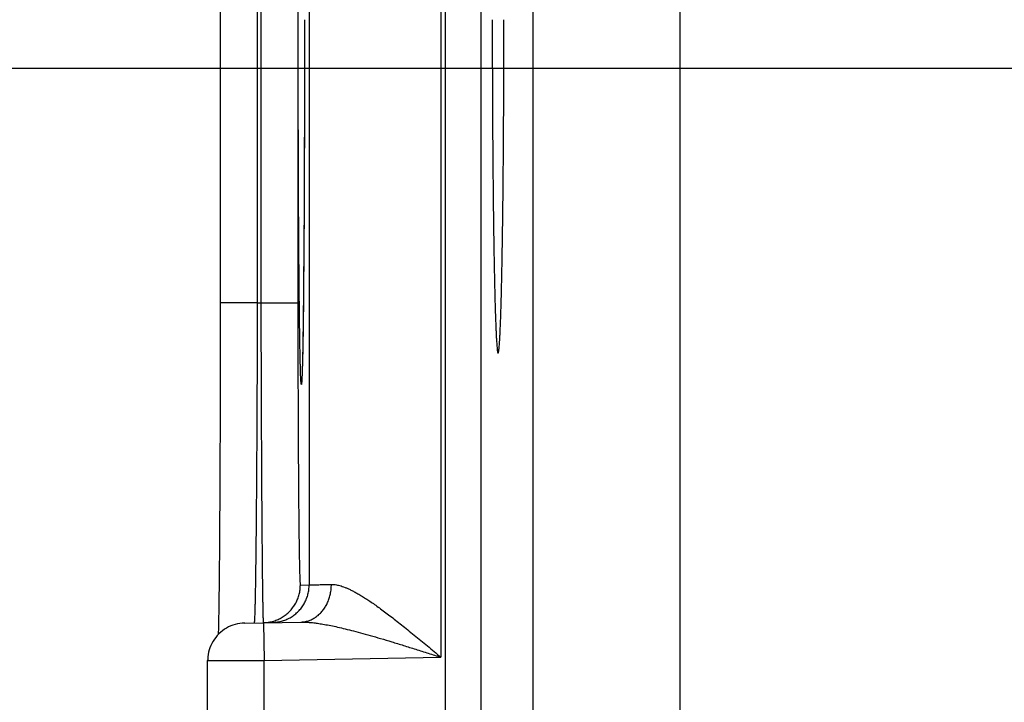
# Model space of a CAD drawing. Header units: inches. Extents: x 0 to 34, y 0 to 22.
# Tile 34 of 80: x 15.028 to 15.551, y 15.775 to 16.138. Entities that reach past the tile are written whole.
import ezdxf

# ---------------------------------------------------------------- set-up
doc = ezdxf.new("R2010")
doc.units = ezdxf.units.IN
doc.header["$LTSCALE"] = 1.87
doc.header["$MEASUREMENT"] = 0
doc.layers.get('0').update_dxf_attribs({"linetype": 'CONTINUOUS'})
doc.layers.add('DIMENSIONS', color=7, linetype='CONTINUOUS')
doc.styles.get("Standard").update_dxf_attribs({"font": 'txt', "width": 0.8})
doc.dimstyles.new('DIMSTYLE_1', dxfattribs={"dimtxt": 0.125, "dimasz": 0.18, "dimexe": 0.18, "dimexo": 0.0625, "dimgap": 0.09, "dimtad": 0, "dimtih": 1, "dimtoh": 1, "dimdec": 3, "dimzin": 4, "dimdsep": 46, "dimtxsty": 'STANDARD', "dimblk": '_FILLED', "dimblk1": '_FILLED', "dimblk2": '_FILLED', "dimcen": 0.09, "dimadec": 0, "dimazin": 0, "dimtp": 0.01, "dimtm": 0.01, "dimtfac": 1, "dimtdec": 3, "dimtofl": 0, "dimtmove": 0, "dimatfit": 3, "dimldrblk": '_FILLED', "dimfxl": 1, "dimtolj": 1, "dimtzin": 4, "dimarcsym": 0})

# ---------------------------------------------------------------- blocks, each defined once
blk = doc.blocks.new('*D9')
at = {"layer": 'DIMENSIONS', "color": 2, "linetype": 'CONTINUOUS'}
blk.add_line((16.37319, 13.36208), (14.43956, 13.36208), dxfattribs=at)
at = {"layer": 'DIMENSIONS', "color": 2, "linetype": 'CONTINUOUS', "width": 0.8}
for s, p in [('[', (13.67706, 13.29958)), (']', (14.27706, 13.29958)), ('3.529', (13.05206, 13.29958)), ('89.64', (13.77706, 13.29958))]:
    blk.add_text(s, height=0.125, dxfattribs=at).set_placement(p)
blk = doc.blocks.new('_FILLED')
at = {"color": 0, "linetype": 'BYBLOCK'}
blk.add_solid([(0, 0), (-1, 0.1736), (-1, -0.1736)], dxfattribs=at)
blk = doc.blocks.new('*D10')
at = {"layer": 'DIMENSIONS', "color": 2, "linetype": 'CONTINUOUS'}
blk.add_line((16.37319, 16.11208), (14.43872, 16.11208), dxfattribs=at)
at = {"layer": 'DIMENSIONS', "color": 2, "linetype": 'CONTINUOUS', "width": 0.8}
for s, p in [('[', (13.67622, 16.04958)), (']', (14.27622, 16.04958)), ('.779', (13.15122, 16.04958)), ('19.79', (13.77622, 16.04958))]:
    blk.add_text(s, height=0.125, dxfattribs=at).set_placement(p)

msp = doc.modelspace()

# ---------------------------------------------------------------- linework, layer by layer
at = {"color": 7, "linetype": 'CONTINUOUS'}
for p, q in [((15.25362, 16.58677), (15.25362, 12.9164)), ((15.27261, 16.58677), (15.27261, 12.9164)), ((15.25144, 16.47676), (15.25144, 15.79941)), ((15.18145, 16.43832), (15.18145, 15.83784)), ((15.13423, 16.30217), (15.13423, 15.98768)), ((15.37842, 15.54723), (15.37842, 16.30094)), ((15.15388, 16.28848), (15.15388, 15.98768)), ((15.15581, 16.28845), (15.15581, 15.98772)), ((15.17546, 16.28845), (15.17546, 15.98772)), ((15.30043, 15.62521), (15.30043, 16.22295)), ((15.179, 16.13808), (15.17899, 16.12418)), ((15.17899, 16.12418), (15.17898, 16.11013)), ((15.17898, 16.11013), (15.17896, 16.09626)), ((15.17896, 16.09626), (15.17892, 16.08249)), ((15.17892, 16.08249), (15.17888, 16.06915)), ((15.17888, 16.06915), (15.17884, 16.057)), ((15.17884, 16.057), (15.17879, 16.0462)), ((15.17879, 16.0462), (15.17872, 16.03243)), ((15.17872, 16.03243), (15.17865, 16.0211)), ((15.17865, 16.0211), (15.17858, 16.01142)), ((15.17858, 16.01142), (15.17852, 16.00291)), ((15.17852, 16.00291), (15.17845, 15.99535)), ((15.17845, 15.99535), (15.17836, 15.98652)), ((15.13423, 15.98768), (15.13423, 15.97398)), ((15.15388, 15.98768), (15.13423, 15.98768)), ((15.15388, 15.98768), (15.15581, 15.98772)), ((15.15581, 15.98772), (15.17546, 15.98772)), ((15.17836, 15.98652), (15.17827, 15.97893)), ((15.17827, 15.97893), (15.17818, 15.97243)), ((15.13423, 15.97398), (15.13421, 15.9601)), ((15.17818, 15.97243), (15.17809, 15.96688)), ((15.17809, 15.96688), (15.17801, 15.96219)), ((15.13421, 15.9601), (15.13419, 15.94638)), ((15.17793, 15.95827), (15.17785, 15.95507)), ((15.17801, 15.96219), (15.17793, 15.95827)), ((15.17785, 15.95507), (15.17778, 15.95253)), ((15.17759, 15.9476), (15.17757, 15.94726)), ((15.17761, 15.94801), (15.17759, 15.9476)), ((15.17764, 15.94852), (15.17761, 15.94801)), ((15.17768, 15.94944), (15.17764, 15.94852)), ((15.17772, 15.95058), (15.17768, 15.94944)), ((15.17778, 15.95253), (15.17772, 15.95058)), ((15.13419, 15.94638), (15.13416, 15.93289)), ((15.17757, 15.94726), (15.17756, 15.947)), ((15.13416, 15.93289), (15.13412, 15.91969)), ((15.13412, 15.91969), (15.13407, 15.90685)), ((15.13407, 15.90685), (15.13402, 15.89447)), ((15.13402, 15.89447), (15.13395, 15.88256)), ((15.13395, 15.88256), (15.13389, 15.87176)), ((15.13389, 15.87176), (15.13382, 15.86244)), ((15.13382, 15.86244), (15.13375, 15.85437)), ((15.13375, 15.85437), (15.13369, 15.84721)), ((15.13369, 15.84721), (15.13359, 15.83801)), ((15.13359, 15.83801), (15.1335, 15.83052)), ((15.17677, 15.83776), (15.18145, 15.83784)), ((15.1335, 15.83052), (15.13342, 15.82449)), ((15.13342, 15.82449), (15.13334, 15.81955)), ((15.13334, 15.81955), (15.13327, 15.81544)), ((15.1472, 15.81759), (15.17696, 15.81811)), ((15.1572, 15.81777), (15.15755, 15.79777)), ((15.13327, 15.81544), (15.13319, 15.8115)), ((15.12755, 15.54857), (15.12755, 15.7976)), ((15.15755, 15.79777), (15.25144, 15.79941)), ((15.15755, 15.5484), (15.15755, 15.79777))]:
    msp.add_line(p, q, dxfattribs=at)
for points in [[(15.17756, 15.947), (15.17754, 15.94681), (15.17754, 15.94673), (15.17753, 15.94668), (15.17753, 15.94664), (15.17753, 15.94661)], [(15.1472, 15.81759), (15.14594, 15.81753), (15.14468, 15.81739), (15.14344, 15.81717), (15.14221, 15.81687), (15.141, 15.81649), (15.13982, 15.81604), (15.13867, 15.81551), (15.13755, 15.81492), (15.13648, 15.81425), (15.13545, 15.81352), (15.13447, 15.81272), (15.13354, 15.81186), (15.13266, 15.81095), (15.13185, 15.80998), (15.1311, 15.80896), (15.13041, 15.8079), (15.12979, 15.8068), (15.12925, 15.80566), (15.12878, 15.80448), (15.12838, 15.80328), (15.12806, 15.80206), (15.12781, 15.80082), (15.12765, 15.79956), (15.12756, 15.7983), (15.12755, 15.7976)]]:
    msp.add_lwpolyline(points, dxfattribs=at)
for points, knots in [([(15.17756, 15.94661), (15.17756, 15.94655), (15.17754, 15.9462), (15.17751, 15.94564), (15.17743, 15.94495), (15.17741, 15.94463), (15.17731, 15.94431), (15.1772, 15.94463), (15.17718, 15.94495), (15.1771, 15.94564), (15.17705, 15.94652), (15.17699, 15.94769), (15.17693, 15.9491), (15.17687, 15.95076), (15.17681, 15.95267), (15.17676, 15.95483), (15.1767, 15.95724), (15.17664, 15.95989), (15.17659, 15.96277), (15.17653, 15.96589), (15.17648, 15.96924), (15.17642, 15.97281), (15.17637, 15.9766), (15.17632, 15.98061), (15.17627, 15.98483), (15.17622, 15.98926), (15.17618, 15.99388), (15.17613, 15.99869), (15.17609, 16.0037), (15.17605, 16.00888), (15.17601, 16.01423), (15.17597, 16.01975), (15.17593, 16.02542), (15.17589, 16.03125), (15.17586, 16.03722), (15.17583, 16.04332), (15.1758, 16.04955), (15.17577, 16.0559), (15.17575, 16.06235), (15.17573, 16.06891), (15.17571, 16.07557), (15.17569, 16.0823), (15.17567, 16.08911), (15.17566, 16.09597), (15.17564, 16.1029), (15.17563, 16.10988), (15.17562, 16.1169), (15.17562, 16.12394), (15.17562, 16.13101), (15.17561, 16.13572), (15.17561, 16.13808)], [0, 0, 0, 0, 0.000843, 0.005458, 0.008765, 0.010764, 0.011494, 0.012224, 0.014225, 0.017531, 0.022147, 0.028064, 0.035276, 0.043772, 0.053543, 0.064578, 0.076862, 0.090376, 0.105102, 0.121021, 0.138113, 0.156357, 0.175726, 0.196193, 0.217731, 0.240313, 0.26391, 0.28849, 0.31402, 0.340463, 0.367785, 0.39595, 0.424922, 0.45466, 0.485122, 0.51627, 0.548067, 0.580473, 0.613445, 0.646933, 0.680889, 0.715262, 0.749999, 0.78506, 0.820414, 0.856025, 0.891846, 0.927819, 0.96389, 1, 1, 1, 1]), ([(15.179, 16.13808), (15.179, 16.13572), (15.179, 16.131), (15.17899, 16.12393), (15.17899, 16.11688), (15.17898, 16.10987), (15.17897, 16.10289), (15.17896, 16.09597), (15.17894, 16.0891), (15.17892, 16.08229), (15.17891, 16.07556), (15.17888, 16.06891), (15.17886, 16.06235), (15.17884, 16.05589), (15.17881, 16.04954), (15.17878, 16.04331), (15.17875, 16.03721), (15.17872, 16.03124), (15.17868, 16.02541), (15.17864, 16.01974), (15.17861, 16.01422), (15.17857, 16.00887), (15.17852, 16.00369), (15.17848, 15.99869), (15.17843, 15.99387), (15.17839, 15.98925), (15.17834, 15.98483), (15.17829, 15.98061), (15.17824, 15.9766), (15.17819, 15.97281), (15.17813, 15.96923), (15.17808, 15.96589), (15.17803, 15.96277), (15.17797, 15.95988), (15.17791, 15.95724), (15.17785, 15.95483), (15.1778, 15.95267), (15.17774, 15.95076), (15.17768, 15.94909), (15.17762, 15.94774), (15.17758, 15.94693), (15.17756, 15.94661)], [0, 0, 0, 0, 0.036997, 0.073933, 0.110756, 0.147417, 0.183862, 0.220048, 0.255935, 0.291489, 0.326666, 0.361416, 0.39569, 0.429438, 0.462608, 0.495154, 0.527036, 0.558214, 0.588649, 0.6183, 0.647127, 0.675091, 0.702155, 0.728283, 0.75344, 0.777591, 0.800704, 0.822748, 0.843693, 0.863515, 0.882186, 0.89968, 0.915972, 0.931041, 0.94487, 0.957441, 0.968735, 0.978735, 0.987429, 0.994808, 1, 1, 1, 1]), ([(15.27869, 16.13808), (15.27869, 16.13588), (15.27869, 16.13146), (15.2787, 16.12485), (15.27871, 16.11826), (15.27872, 16.1117), (15.27874, 16.10517), (15.27877, 16.09869), (15.2788, 16.09226), (15.27883, 16.0859), (15.27886, 16.07961), (15.2789, 16.0734), (15.27895, 16.06728), (15.279, 16.06127), (15.27905, 16.05535), (15.2791, 16.04956), (15.27916, 16.04389), (15.27923, 16.03835), (15.27929, 16.03295), (15.27936, 16.02769), (15.27944, 16.0226), (15.27951, 16.01766), (15.27959, 16.01289), (15.27968, 16.0083), (15.27976, 16.00388), (15.27985, 15.99966), (15.27994, 15.99563), (15.28004, 15.99179), (15.28013, 15.98817), (15.28023, 15.98475), (15.28033, 15.98155), (15.28044, 15.97856), (15.28054, 15.9758), (15.28065, 15.97327), (15.28076, 15.97096), (15.28086, 15.96889), (15.28097, 15.96706), (15.28109, 15.96546), (15.2812, 15.96411), (15.28131, 15.963), (15.28141, 15.96214), (15.28154, 15.9615), (15.2816, 15.96115), (15.28174, 15.96094), (15.28178, 15.96094)], [0, 0, 0, 0, 0.037359, 0.074674, 0.111871, 0.148923, 0.185766, 0.22234, 0.258616, 0.294521, 0.330018, 0.365058, 0.399577, 0.433549, 0.46691, 0.499615, 0.531631, 0.562893, 0.593376, 0.623031, 0.651806, 0.67968, 0.706599, 0.732529, 0.757442, 0.781287, 0.804047, 0.825683, 0.84616, 0.865461, 0.883547, 0.900401, 0.915999, 0.930312, 0.943331, 0.95503, 0.965396, 0.974417, 0.982076, 0.988371, 0.993293, 0.996842, 0.999037, 1, 1, 1, 1]), ([(15.28178, 15.96094), (15.28183, 15.96094), (15.28196, 15.96115), (15.28202, 15.9615), (15.28215, 15.96214), (15.28226, 15.963), (15.28237, 15.96411), (15.28248, 15.96546), (15.28259, 15.96706), (15.2827, 15.96889), (15.28281, 15.97096), (15.28292, 15.97327), (15.28302, 15.9758), (15.28313, 15.97856), (15.28323, 15.98155), (15.28333, 15.98475), (15.28343, 15.98817), (15.28353, 15.99179), (15.28362, 15.99563), (15.28371, 15.99966), (15.2838, 16.00388), (15.28389, 16.0083), (15.28397, 16.01289), (15.28405, 16.01766), (15.28413, 16.0226), (15.2842, 16.02769), (15.28427, 16.03295), (15.28434, 16.03835), (15.2844, 16.04389), (15.28446, 16.04956), (15.28452, 16.05535), (15.28457, 16.06127), (15.28462, 16.06728), (15.28466, 16.0734), (15.2847, 16.07961), (15.28474, 16.0859), (15.28477, 16.09226), (15.2848, 16.09869), (15.28482, 16.10517), (15.28484, 16.1117), (15.28486, 16.11826), (15.28487, 16.12485), (15.28487, 16.13146), (15.28488, 16.13588), (15.28488, 16.13808)], [0, 0, 0, 0, 0.000949, 0.003144, 0.006693, 0.011615, 0.01791, 0.02557, 0.034591, 0.044956, 0.056656, 0.069674, 0.083988, 0.099586, 0.11644, 0.134527, 0.153828, 0.174305, 0.195941, 0.218702, 0.242547, 0.26746, 0.293391, 0.32031, 0.348185, 0.37696, 0.406615, 0.437099, 0.468361, 0.500378, 0.533083, 0.566445, 0.600417, 0.634937, 0.669978, 0.705475, 0.74138, 0.777656, 0.814231, 0.851074, 0.888127, 0.925325, 0.962641, 1, 1, 1, 1]), ([(15.15388, 15.98768), (15.15388, 15.98556), (15.15387, 15.98133), (15.15385, 15.97498), (15.15383, 15.96865), (15.15382, 15.96235), (15.15379, 15.95608), (15.15377, 15.94986), (15.15375, 15.94369), (15.15372, 15.93758), (15.15369, 15.93154), (15.15366, 15.92558), (15.15363, 15.91971), (15.1536, 15.91394), (15.15357, 15.90827), (15.15353, 15.90271), (15.1535, 15.89727), (15.15346, 15.89195), (15.15342, 15.88677), (15.15338, 15.88173), (15.15334, 15.87684), (15.1533, 15.87211), (15.15325, 15.86753), (15.15321, 15.86313), (15.15316, 15.8589), (15.15312, 15.85484), (15.15307, 15.85098), (15.15302, 15.8473), (15.15298, 15.84382), (15.15293, 15.84054), (15.15288, 15.83747), (15.15283, 15.8346), (15.15278, 15.83195), (15.15273, 15.82952), (15.15268, 15.82731), (15.15263, 15.82532), (15.15258, 15.82356), (15.15253, 15.82203), (15.15248, 15.82073), (15.15243, 15.81966), (15.15238, 15.81884), (15.15234, 15.81821), (15.15228, 15.81795), (15.15227, 15.8178)], [0, 0, 0, 0, 0.03743, 0.074811, 0.112086, 0.149202, 0.186107, 0.22275, 0.25908, 0.295047, 0.330598, 0.365682, 0.400248, 0.434253, 0.467653, 0.500396, 0.532433, 0.563722, 0.594224, 0.623897, 0.652695, 0.680579, 0.707509, 0.73345, 0.758371, 0.782237, 0.805013, 0.826664, 0.847159, 0.866472, 0.884578, 0.901449, 0.917059, 0.931387, 0.944415, 0.956124, 0.966497, 0.975519, 0.983177, 0.989461, 0.994362, 0.997876, 1, 1, 1, 1]), ([(15.15581, 15.98772), (15.15581, 15.9856), (15.15582, 15.98136), (15.15584, 15.97501), (15.15585, 15.96869), (15.15587, 15.96238), (15.15589, 15.95612), (15.15591, 15.9499), (15.15593, 15.94373), (15.15595, 15.93763), (15.15598, 15.93159), (15.156, 15.92563), (15.15603, 15.91976), (15.15605, 15.91399), (15.15608, 15.90832), (15.15611, 15.90276), (15.15614, 15.89732), (15.15617, 15.89201), (15.1562, 15.88683), (15.15623, 15.88179), (15.15627, 15.87691), (15.1563, 15.87217), (15.15634, 15.8676), (15.15637, 15.86319), (15.15641, 15.85896), (15.15644, 15.85491), (15.15648, 15.85104), (15.15651, 15.84737), (15.15655, 15.84389), (15.15659, 15.84061), (15.15663, 15.83754), (15.15666, 15.83467), (15.1567, 15.83202), (15.15674, 15.82959), (15.15678, 15.82738), (15.15682, 15.82539), (15.15685, 15.82363), (15.15689, 15.8221), (15.15693, 15.82081), (15.15696, 15.81974), (15.15701, 15.81893), (15.15702, 15.81829), (15.15708, 15.81804), (15.15708, 15.81788)], [0, 0, 0, 0, 0.037449, 0.074835, 0.112108, 0.149219, 0.186121, 0.222764, 0.259093, 0.29506, 0.330614, 0.365707, 0.400285, 0.434294, 0.467688, 0.500428, 0.53247, 0.563767, 0.594272, 0.623943, 0.652742, 0.68063, 0.707569, 0.73352, 0.758448, 0.782314, 0.805088, 0.82674, 0.847238, 0.866553, 0.884655, 0.901521, 0.917131, 0.931461, 0.944488, 0.956194, 0.966561, 0.975576, 0.983225, 0.9895, 0.99439, 0.997891, 1, 1, 1, 1]), ([(15.17546, 15.98772), (15.17546, 15.9858), (15.17546, 15.98197), (15.17546, 15.97623), (15.17547, 15.97051), (15.17547, 15.96482), (15.17548, 15.95916), (15.17549, 15.95355), (15.17551, 15.94799), (15.17552, 15.94248), (15.17554, 15.93704), (15.17555, 15.93167), (15.17557, 15.92639), (15.17559, 15.9212), (15.17562, 15.9161), (15.17564, 15.91111), (15.17567, 15.90623), (15.1757, 15.90148), (15.17573, 15.89685), (15.17576, 15.89235), (15.17579, 15.88799), (15.17582, 15.88378), (15.17586, 15.87972), (15.1759, 15.87582), (15.17593, 15.87208), (15.17597, 15.86851), (15.17601, 15.86512), (15.17605, 15.86191), (15.1761, 15.85888), (15.17614, 15.85604), (15.17618, 15.8534), (15.17623, 15.85095), (15.17628, 15.8487), (15.17632, 15.84666), (15.17637, 15.84482), (15.17642, 15.84319), (15.17647, 15.84178), (15.17651, 15.84058), (15.17656, 15.83959), (15.17661, 15.83884), (15.17665, 15.83825), (15.17671, 15.83798), (15.17673, 15.83776), (15.17677, 15.83776)], [0, 0, 0, 0, 0.038345, 0.076621, 0.11477, 0.152738, 0.190469, 0.227915, 0.265027, 0.301753, 0.338044, 0.373848, 0.409101, 0.443746, 0.477732, 0.511015, 0.543549, 0.575287, 0.606182, 0.636187, 0.665258, 0.693353, 0.720432, 0.746456, 0.771385, 0.795179, 0.817807, 0.839238, 0.85944, 0.878378, 0.896026, 0.912362, 0.927367, 0.941011, 0.953272, 0.964128, 0.97357, 0.981586, 0.988165, 0.993295, 0.99697, 0.999193, 1, 1, 1, 1]), ([(15.1572, 15.81777), (15.15759, 15.81778), (15.15839, 15.81782), (15.1596, 15.81795), (15.16082, 15.81816), (15.16203, 15.81845), (15.16322, 15.81882), (15.16438, 15.81925), (15.16552, 15.81976), (15.16662, 15.82034), (15.16768, 15.82099), (15.1687, 15.8217), (15.16967, 15.82247), (15.1706, 15.8233), (15.17147, 15.82419), (15.17229, 15.82512), (15.17304, 15.82611), (15.17373, 15.82715), (15.17436, 15.82822), (15.17492, 15.82933), (15.17541, 15.83047), (15.17582, 15.83164), (15.17617, 15.83284), (15.17643, 15.83405), (15.17663, 15.83528), (15.17674, 15.83652), (15.17677, 15.83735), (15.17677, 15.83776)], [0, 0, 0, 0, 0.037366, 0.077475, 0.117584, 0.157693, 0.197802, 0.237911, 0.27802, 0.318129, 0.358239, 0.398348, 0.438458, 0.478567, 0.518677, 0.558787, 0.598897, 0.639007, 0.679117, 0.719227, 0.759338, 0.799448, 0.839558, 0.879669, 0.919779, 0.95989, 1, 1, 1, 1]), ([(15.1618, 15.81785), (15.16221, 15.81785), (15.16304, 15.81789), (15.16427, 15.81803), (15.1655, 15.81825), (15.16671, 15.81853), (15.1679, 15.8189), (15.16906, 15.81934), (15.17019, 15.81984), (15.1713, 15.82042), (15.17236, 15.82107), (15.17338, 15.82178), (15.17435, 15.82255), (15.17528, 15.82338), (15.17615, 15.82427), (15.17696, 15.82521), (15.17772, 15.82619), (15.17841, 15.82723), (15.17904, 15.8283), (15.1796, 15.82941), (15.18008, 15.83055), (15.1805, 15.83173), (15.18084, 15.83292), (15.18111, 15.83414), (15.1813, 15.83536), (15.18142, 15.8366), (15.18145, 15.83743), (15.18145, 15.83784)], [0, 0, 0, 0, 0.04, 0.08, 0.12, 0.16, 0.200001, 0.240001, 0.280001, 0.320001, 0.360001, 0.400001, 0.440001, 0.480001, 0.520001, 0.560001, 0.600001, 0.640001, 0.680001, 0.720001, 0.76, 0.8, 0.84, 0.88, 0.92, 0.96, 1, 1, 1, 1]), ([(15.17696, 15.81811), (15.1773, 15.81812), (15.178, 15.81816), (15.17902, 15.81829), (15.18005, 15.8185), (15.18105, 15.81879), (15.18204, 15.81915), (15.18301, 15.81959), (15.18395, 15.82009), (15.18487, 15.82067), (15.18575, 15.82132), (15.1866, 15.82203), (15.18741, 15.8228), (15.18818, 15.82363), (15.1889, 15.82452), (15.18957, 15.82546), (15.1902, 15.82645), (15.19077, 15.82748), (15.19128, 15.82855), (15.19174, 15.82967), (15.19214, 15.83081), (15.19249, 15.83198), (15.19276, 15.83318), (15.19298, 15.8344), (15.19314, 15.83563), (15.19323, 15.83686), (15.19324, 15.83769), (15.19324, 15.83811)], [0, 0, 0, 0, 0.036281, 0.072624, 0.109091, 0.14574, 0.182627, 0.219802, 0.257309, 0.295187, 0.333467, 0.372175, 0.411328, 0.450935, 0.491, 0.531518, 0.572477, 0.613861, 0.655645, 0.697802, 0.740297, 0.783092, 0.826146, 0.869412, 0.912843, 0.956389, 1, 1, 1, 1]), ([(15.18145, 15.83784), (15.18148, 15.83784), (15.18159, 15.83785), (15.18183, 15.83785), (15.1822, 15.83786), (15.18271, 15.83787), (15.18336, 15.83789), (15.18415, 15.8379), (15.18507, 15.83793), (15.18612, 15.83795), (15.1873, 15.83798), (15.18861, 15.838), (15.19005, 15.83804), (15.1916, 15.83807), (15.19268, 15.8381), (15.19324, 15.83811)], [0, 0, 0, 0, 0.008221, 0.028243, 0.060025, 0.103511, 0.158627, 0.22527, 0.303301, 0.392555, 0.49284, 0.603947, 0.725669, 0.857773, 1, 1, 1, 1]), ([(15.19324, 15.83811), (15.19358, 15.83812), (15.19428, 15.8381), (15.19537, 15.83798), (15.19653, 15.83777), (15.19777, 15.83746), (15.1991, 15.83705), (15.20053, 15.83652), (15.20206, 15.83587), (15.2037, 15.8351), (15.20545, 15.83419), (15.20733, 15.83315), (15.20934, 15.83195), (15.21149, 15.8306), (15.21378, 15.82909), (15.21621, 15.82742), (15.21879, 15.82558), (15.22152, 15.82358), (15.2244, 15.8214), (15.22742, 15.81907), (15.23057, 15.81658), (15.23384, 15.81396), (15.23722, 15.8112), (15.2407, 15.80835), (15.24424, 15.80542), (15.24783, 15.80243), (15.25023, 15.80042), (15.25144, 15.79941)], [0, 0, 0, 0, 0.014336, 0.029714, 0.046328, 0.064371, 0.084028, 0.105484, 0.128911, 0.154481, 0.182374, 0.212759, 0.245787, 0.281605, 0.320342, 0.362086, 0.40691, 0.454846, 0.505852, 0.559861, 0.616715, 0.676195, 0.738007, 0.801733, 0.86693, 0.933164, 1, 1, 1, 1]), ([(15.17696, 15.81811), (15.17758, 15.81812), (15.1789, 15.81811), (15.181, 15.818), (15.18334, 15.81779), (15.18596, 15.81746), (15.18887, 15.817), (15.19211, 15.8164), (15.19571, 15.81565), (15.19967, 15.81473), (15.20403, 15.81365), (15.20879, 15.81239), (15.21395, 15.81095), (15.2195, 15.80934), (15.2254, 15.80757), (15.23162, 15.80566), (15.23808, 15.80364), (15.24472, 15.80155), (15.24919, 15.80012), (15.25144, 15.79941)], [0, 0, 0, 0, 0.024304, 0.051433, 0.08181, 0.115859, 0.154027, 0.196706, 0.244261, 0.297022, 0.355278, 0.419188, 0.488789, 0.563894, 0.644131, 0.728877, 0.817194, 0.907935, 1, 1, 1, 1]), ([(15.12755, 15.7976), (15.12756, 15.7976), (15.12766, 15.7976), (15.12772, 15.7976), (15.12798, 15.7976), (15.12828, 15.7976), (15.1287, 15.7976), (15.1292, 15.7976), (15.12979, 15.79761), (15.13047, 15.79761), (15.13123, 15.79762), (15.13208, 15.79762), (15.13301, 15.79763), (15.13402, 15.79763), (15.13511, 15.79764), (15.13626, 15.79765), (15.13749, 15.79765), (15.13877, 15.79766), (15.14012, 15.79767), (15.14152, 15.79768), (15.14298, 15.79769), (15.14448, 15.79769), (15.14602, 15.7977), (15.1476, 15.79771), (15.14921, 15.79772), (15.15085, 15.79773), (15.15251, 15.79774), (15.15418, 15.79775), (15.15586, 15.79776), (15.15699, 15.79777), (15.15755, 15.79777)], [0, 0, 0, 0, 0.000749, 0.005024, 0.012465, 0.023044, 0.036727, 0.053465, 0.073205, 0.095887, 0.121445, 0.149806, 0.180879, 0.214553, 0.25072, 0.289284, 0.33014, 0.373147, 0.418148, 0.464998, 0.513564, 0.563692, 0.615201, 0.667908, 0.721657, 0.776301, 0.831661, 0.887534, 0.943715, 1, 1, 1, 1])]:
    msp.add_open_spline(points, degree=3, knots=knots, dxfattribs=at)
for points in [[(15.15227, 15.8178), (15.15227, 15.81774), (15.15227, 15.81768), (15.15222, 15.81768)], [(15.15708, 15.81788), (15.15708, 15.81783), (15.15708, 15.81776), (15.15712, 15.81777)], [(15.15712, 15.81777), (15.15715, 15.81777), (15.15717, 15.81777), (15.1572, 15.81777)]]:
    msp.add_open_spline(points, degree=3, dxfattribs=at)

# ---------------------------------------------------------------- dimensions: what is measured, and where the dimension line sits
at = {"layer": 'DIMENSIONS', "color": 2, "linetype": 'CONTINUOUS'}
for feature_location, offset, picture, middle in [((16.37319, 13.36208), (-1.93363, 0), '*D9', (13.71456, 13.36208)), ((16.37319, 16.11208), (-1.93447, 0), '*D10', (13.76372, 16.11208))]:
    dim = msp.add_ordinate_dim(feature_location=feature_location, offset=offset, dtype=0, origin=(16.43569, 16.89108), dimstyle='DIMSTYLE_1', dxfattribs=at)
    dim.commit()
    dim.dimension.update_dxf_attribs({"geometry": picture, "text_midpoint": middle})

doc.saveas('drawing.dxf')
